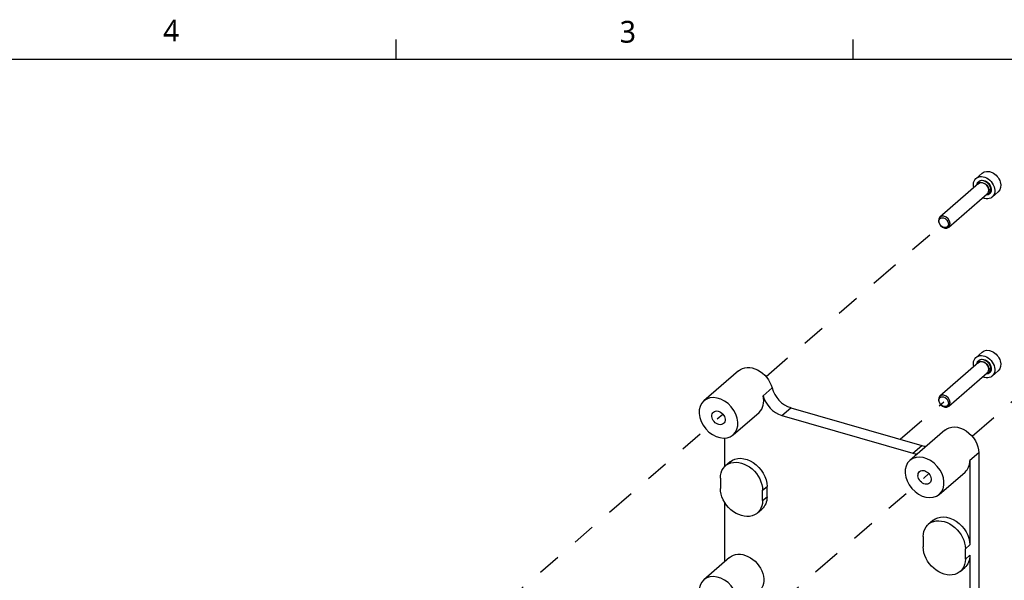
# Model space of a CAD drawing. Extents: x 0.3 to 39, y 0.1 to 10.9.
# Tile 25 of 26: x 31 to 35.3, y 8.4 to 10.9. Entities that reach past the tile are written whole.
import ezdxf

# ---------------------------------------------------------------- set-up
doc = ezdxf.new("R2010")
doc.units = 0
doc.header["$LTSCALE"] = 0.5
doc.header["$MEASUREMENT"] = 0
doc.linetypes.add('ONS_PHANTOM', pattern=[0.5, 0.25, -0.05, 0.05, -0.05, 0.05, -0.05])
for name, color, linetype in [('BORDER_FRAME', 7, 'CONTINUOUS'), ('EXPLODE_LINES', 7, 'ONS_PHANTOM'), ('TANGENT_LINES', 7, 'CONTINUOUS'), ('VISIBLE', 7, 'CONTINUOUS')]:
    doc.layers.add(name, color=color, linetype=linetype)
doc.styles.add('ONSHAPE-CUSTOM-STYLE-NOTEU', font='NotoSans-Regular.ttf')
doc.styles.add('ONSHAPE-CUSTOM-STYLE-NOTEV', font='NotoSans-Regular.ttf')

msp = doc.modelspace()

# ---------------------------------------------------------------- linework, layer by layer
at = {"layer": 'BORDER_FRAME'}
for p, q in [((32.6495, 10.7013), (32.6495, 10.7876)), ((34.6531, 10.7013), (34.6531, 10.7876)), ((22.4403, 10.7013), (38.8936, 10.7013))]:
    msp.add_line(p, q, dxfattribs=at)
at = {"layer": 'EXPLODE_LINES'}
for p, q in [((34.2708, 9.3109), (35.0497, 9.9854)), ((35.1744, 9.0501), (35.9532, 9.7246)), ((34.8595, 9.0365), (35.0497, 9.2012)), ((33.1124, 8.3076), (34.0815, 9.1469)), ((34.0159, 8.0468), (34.985, 8.886))]:
    msp.add_line(p, q, dxfattribs=at)
at = {"layer": 'TANGENT_LINES'}
for p, q in [((34.2579, 9.2273), (34.2972, 9.2614)), ((34.3401, 9.1409), (34.3794, 9.175)), ((34.9148, 8.975), (34.9542, 9.0091)), ((35.2038, 8.9771), (35.1644, 8.943)), ((34.2557, 8.8131), (34.2754, 8.8302)), ((34.2557, 8.7679), (34.2754, 8.785)), ((35.1448, 8.5565), (35.1644, 8.5735)), ((35.1448, 8.5113), (35.1644, 8.5283))]:
    msp.add_line(p, q, dxfattribs=at)
for centre in [(35.2264, 10.1384), (35.2264, 9.3542)]:
    msp.add_ellipse(centre, major_axis=(0.0228, -0.0264), ratio=0.75, start_param=3.582177, end_param=3.702113, dxfattribs=at)
at = {"layer": 'TANGENT_LINES', "extrusion": (0, 0, -1)}
for centre in [(35.2221, 10.1347), (35.2221, 9.3505)]:
    msp.add_ellipse(centre, major_axis=(-0.0195, 0.0225), ratio=0.75, start_param=6.148024, end_param=8.711507, dxfattribs=at)
at = {"layer": 'VISIBLE'}
for p, q in [((35.218, 10.2027), (35.1914, 10.1797)), ((35.2022, 10.1566), (35.033, 10.01)), ((35.0717, 9.9654), (35.2409, 10.1119)), ((35.2508, 10.1264), (35.2502, 10.1323)), ((35.2623, 10.0979), (35.2889, 10.1209)), ((35.218, 9.4185), (35.1914, 9.3955)), ((35.2022, 9.3724), (35.033, 9.2258)), ((34.1506, 9.337), (33.998, 9.2048)), ((35.0717, 9.1812), (35.2409, 9.3277)), ((35.2508, 9.3422), (35.2502, 9.3481)), ((35.2623, 9.3137), (35.2889, 9.3367)), ((34.1269, 9.056), (34.2401, 9.1541)), ((34.3794, 9.175), (34.9542, 9.0091)), ((34.3401, 9.1409), (34.9148, 8.975)), ((35.0541, 9.0761), (34.9016, 8.944)), ((34.0904, 8.9179), (34.0904, 9.0418)), ((34.113, 8.9376), (34.0933, 8.9205)), ((35.1644, 8.943), (35.1644, 8.5735)), ((35.2038, 8.9771), (35.2038, 8.1929)), ((35.0304, 8.7952), (35.1436, 8.8932)), ((34.0707, 8.8665), (34.0707, 8.8213)), ((34.2557, 8.7679), (34.2557, 8.8131)), ((34.2754, 8.785), (34.2754, 8.8302)), ((34.0904, 8.5006), (34.0904, 8.7586)), ((34.2331, 8.7139), (34.2528, 8.731)), ((35.002, 8.6809), (34.9824, 8.6639)), ((34.9598, 8.6099), (34.9598, 8.5647)), ((35.1448, 8.5113), (35.1448, 8.5565)), ((34.1112, 8.5187), (33.998, 8.4206)), ((35.1644, 8.5283), (35.1644, 8.1588)), ((35.1222, 8.4573), (35.1419, 8.4743))]:
    msp.add_line(p, q, dxfattribs=at)
at = {"layer": 'VISIBLE', "extrusion": (0, 0, -1)}
for centre, major_axis, start_param, end_param in [((35.2269, 10.1388), (-0.0354, 0.0409), 5.28932, 10.418643), ((35.2534, 10.1618), (-0.0354, 0.0409), 0, 3.141593), ((35.2269, 10.1388), (-0.0239, 0.0276), 5.652578, 10.055385), ((35.2221, 10.1347), (-0.0195, 0.0225), 2.428322, 3.276754), ((35.2534, 9.3776), (-0.0354, 0.0409), 0, 3.141593), ((35.2269, 9.3546), (-0.0354, 0.0409), 5.28932, 10.418643), ((35.2269, 9.3546), (-0.0239, 0.0276), 5.652578, 10.055385), ((34.215, 9.2626), (-0.0644, 0.0744), 0, 2.159664), ((35.2221, 9.3505), (-0.0195, 0.0225), 2.428322, 3.276754), ((35.1186, 9.0017), (-0.0644, 0.0744), 0, 2.427868), ((34.1632, 8.8398), (-0.0699, 0.0807), 5.569461, 8.711054), ((34.1829, 8.8569), (-0.0699, 0.0807), 0, 2.427868), ((34.1632, 8.7946), (-0.0699, 0.0807), 2.427868, 5.569461), ((34.1829, 8.8117), (-0.0699, 0.0807), 2.427868, 3.141593), ((35.0523, 8.5832), (-0.0699, 0.0807), 5.569461, 8.711054), ((35.072, 8.6002), (-0.0699, 0.0807), 0, 2.427868), ((35.0523, 8.538), (-0.0699, 0.0807), 2.427868, 5.569461), ((34.1757, 8.4443), (-0.0644, 0.0744), 0, 3.141593), ((35.072, 8.555), (-0.0699, 0.0807), 2.427868, 3.141593)]:
    msp.add_ellipse(centre, major_axis=major_axis, ratio=0.75, start_param=start_param, end_param=end_param, dxfattribs=at)
at = {"layer": 'VISIBLE'}
for centre, major_axis, start_param, end_param in [((35.2264, 10.1384), (0.0228, -0.0264), 5.722665, 9.865362), ((35.2216, 10.1342), (0.0193, -0.0223), 0, 3.141593), ((35.2264, 9.3542), (0.0228, -0.0264), 5.722665, 9.865362), ((35.2216, 9.35), (0.0193, -0.0223), 0, 3.141593), ((34.3794, 9.2603), (0.0644, -0.0744), 4.123521, 5.426113), ((34.1757, 9.2285), (0.0644, -0.0744), 0, 0.981928), ((34.3401, 9.2262), (0.0644, -0.0744), 4.123521, 5.426113), ((34.9542, 9.0944), (0.0644, -0.0744), 5.426113, 5.647682), ((34.9148, 9.0603), (0.0644, -0.0744), 5.426113, 5.647682), ((35.0792, 8.9676), (0.0644, -0.0744), 0, 0.713724)]:
    msp.add_ellipse(centre, major_axis=major_axis, ratio=0.75, start_param=start_param, end_param=end_param, dxfattribs=at)
at = {"layer": 'VISIBLE', "extrusion": (0, 0, -1)}
for centre, major_axis in [((35.0524, 9.9877), (-0.0193, 0.0223)), ((34.0625, 9.1304), (-0.0644, 0.0744)), ((35.0524, 9.2035), (-0.0193, 0.0223)), ((34.966, 8.8696), (-0.0644, 0.0744)), ((34.0625, 8.3462), (-0.0644, 0.0744))]:
    msp.add_ellipse(centre, major_axis=major_axis, ratio=0.75, dxfattribs=at)
at = {"layer": 'VISIBLE'}
for centre, major_axis in [((35.0497, 9.9854), (0.0158, -0.0183)), ((35.0497, 9.2012), (0.0158, -0.0183)), ((34.0625, 9.1304), (0.0219, -0.0253)), ((34.966, 8.8696), (0.0219, -0.0253))]:
    msp.add_ellipse(centre, major_axis=major_axis, ratio=0.75, dxfattribs=at)

# ---------------------------------------------------------------- texts
at = {"layer": 'BORDER_FRAME', "char_height": 0.0954, "attachment_point": 1}
for s, insert, style in [('4', (31.6278, 10.8748), 'ONSHAPE-CUSTOM-STYLE-NOTEV'), ('3', (33.6295, 10.8697), 'ONSHAPE-CUSTOM-STYLE-NOTEU')]:
    msp.add_mtext(s, dxfattribs=dict(at, insert=insert, style=style))

doc.saveas('drawing.dxf')
